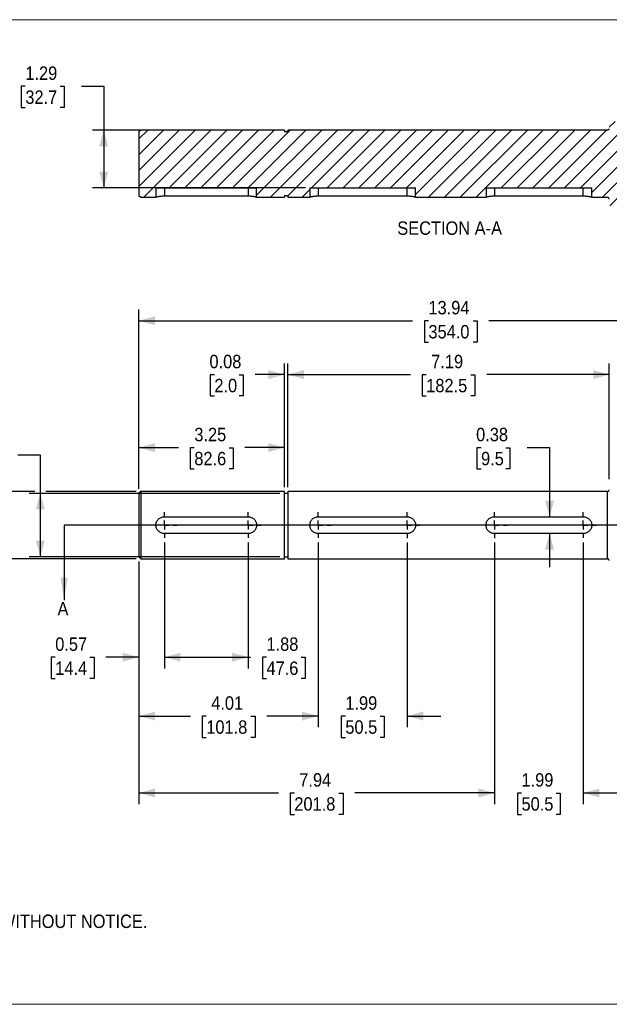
# Model space of a CAD drawing. Header units: inches. Extents: x 0 to 34, y 0 to 22.
# Tile 2 of 3: x 11.4 to 24.5, y 0 to 22. Entities that reach past the tile are written whole.
import ezdxf

# ---------------------------------------------------------------- set-up
doc = ezdxf.new("R2010")
doc.units = ezdxf.units.IN
doc.header["$LTSCALE"] = 2
doc.header["$MEASUREMENT"] = 0
doc.linetypes.add('SLD-Center', pattern=[0.75, 0.6, -0.05, 0.05, -0.05])
doc.linetypes.add('SLD-Solid', pattern=[0])
for name, color, linetype in [('CENTER', 40, 'SLD-Center'), ('HATCH', 6, 'SLD-Solid'), ('SLD-DEFPOINTS', 7, 'Continuous')]:
    doc.layers.add(name, color=color, linetype=linetype)
doc.layers.add('DIMENSIONS', color=140, linetype='SLD-Solid', lineweight=25)
doc.layers.add('TEXT', color=140, linetype='SLD-Solid', lineweight=25)
doc.styles.add('SLDTEXTSTYLE0', font='GOTHIC.TTF', dxfattribs={"width": 0.913})
doc.dimstyles.new('SLDDIMSTYLE0', dxfattribs={"dimtxt": 0.3, "dimasz": 0.36, "dimexe": 0, "dimexo": 0.0625, "dimgap": 0.075, "dimtad": 0, "dimtih": 1, "dimtoh": 1, "dimrnd": 1e-09, "dimzin": 4, "dimdsep": 46, "dimtxsty": 'SLDTEXTSTYLE0', "dimsah": 1, "dimcen": 0.09, "dimadec": 0, "dimazin": 1, "dimtfac": 1, "dimtofl": 0, "dimtmove": 0, "dimatfit": 3, "dimfxl": 0, "dimfrac": 2, "dimtolj": 1, "dimtzin": 12, "dimarcsym": 0})
doc.dimstyles.new('SLDDIMSTYLE1', dxfattribs={"dimtxt": 0.3, "dimasz": 0.36, "dimexe": 0, "dimexo": 0.0625, "dimgap": 0.075, "dimtad": 0, "dimtih": 1, "dimtoh": 1, "dimrnd": 1e-09, "dimzin": 12, "dimdsep": 46, "dimtxsty": 'SLDTEXTSTYLE0', "dimsah": 1, "dimcen": 0.09, "dimadec": 0, "dimazin": 3, "dimtfac": 1, "dimtofl": 0, "dimtmove": 0, "dimatfit": 3, "dimfxl": 0, "dimfrac": 2, "dimtolj": 1, "dimtzin": 12, "dimarcsym": 0})
doc.dimstyles.new('SLDDIMSTYLE2', dxfattribs={"dimtxt": 0.3, "dimasz": 0.36, "dimexe": 0, "dimexo": 0.0625, "dimgap": 0.075, "dimtad": 0, "dimtih": 1, "dimtoh": 1, "dimrnd": 1e-09, "dimdsep": 46, "dimtxsty": 'SLDTEXTSTYLE0', "dimsah": 1, "dimcen": 0.09, "dimadec": 0, "dimazin": 2, "dimtfac": 1, "dimtmove": 0, "dimatfit": 0, "dimfxl": 0, "dimfrac": 2, "dimtolj": 1, "dimtzin": 12, "dimarcsym": 0})
doc.dimstyles.new('SLDDIMSTYLE3', dxfattribs={"dimtxt": 0.3, "dimasz": 0.36, "dimexe": 0, "dimexo": 0.0625, "dimgap": 0.075, "dimtad": 0, "dimtih": 1, "dimtoh": 1, "dimrnd": 1e-09, "dimzin": 12, "dimdsep": 46, "dimtxsty": 'SLDTEXTSTYLE0', "dimsah": 1, "dimcen": 0.09, "dimadec": 0, "dimazin": 3, "dimtfac": 1, "dimtmove": 0, "dimatfit": 0, "dimfxl": 0, "dimfrac": 2, "dimtolj": 1, "dimtzin": 12, "dimarcsym": 0})

# ---------------------------------------------------------------- blocks, each defined once
blk = doc.blocks.new('Block2')
at = {"color": 7, "linetype": 'SLD-Solid', "lineweight": 18}
for p, q in [((34, 22), (0, 22)), ((34, 0), (0, 0))]:
    blk.add_line(p, q, dxfattribs=at)
blk = doc.blocks.new('SW_NOTE_0')
at = {"layer": 'TEXT', "color": 0, "char_height": 0.3, "attachment_point": 1, "style": 'SLDTEXTSTYLE0'}
for s, insert in [('NOTES:', (0, 0.383)), ('  1. DIMENSIONS CAN BE CHANGED BY MANUFACTURER WITHOUT NOTICE.', (0, -0.393)), ('  2. DIMENSIONS DO NOT IMPLY TOLERANCE.', (0, -1.168))]:
    blk.add_mtext(s, dxfattribs=dict(at, insert=insert))
blk = doc.blocks.new('_D')
at = {"layer": 'DIMENSIONS'}
for p, q in [((11.704, 11.457), (10.634, 11.457)), ((10.884, 11.457), (10.884, 9.957)), ((13.973, 11.457), (11.954, 11.457)), ((13.973, 9.957), (10.634, 9.957)), ((10.884, 9.304), (10.884, 9.957)), ((9.199, 9.349), (9.108, 9.349)), ((9.108, 9.349), (9.108, 8.872)), ((9.975, 9.349), (10.066, 9.349)), ((10.066, 9.349), (10.066, 8.872)), ((10.384, 9.304), (10.884, 9.304)), ((9.108, 8.872), (9.199, 8.872)), ((10.066, 8.872), (9.975, 8.872))]:
    blk.add_line(p, q, dxfattribs=at)
for points in [[(10.884, 11.457), (10.784, 11.097), (10.984, 11.097)], [(10.884, 9.957), (10.984, 10.317), (10.784, 10.317)]]:
    blk.add_solid(points, dxfattribs=at)
at = {"layer": 'DIMENSIONS', "char_height": 0.3, "attachment_point": 1, "style": 'SLDTEXTSTYLE0'}
for s, insert in [('%%c', (8.973, 9.793)), ('1.50', (9.425, 9.793)), ('38.1', (9.199, 9.255))]:
    blk.add_mtext(s, dxfattribs=dict(at, insert=insert))
blk = doc.blocks.new('_D_1')
at = {"layer": 'DIMENSIONS'}
for p, q in [((10.144, 12.319), (10.053, 12.319)), ((10.053, 12.319), (10.053, 11.843)), ((10.92, 12.319), (11.011, 12.319)), ((11.011, 12.319), (11.011, 11.843)), ((11.329, 12.275), (11.829, 12.275)), ((11.829, 12.275), (11.829, 11.416)), ((10.053, 11.843), (10.144, 11.843)), ((11.011, 11.843), (10.92, 11.843)), ((17.184, 11.416), (11.579, 11.416)), ((11.829, 11.416), (11.829, 9.998)), ((17.184, 9.998), (11.579, 9.998))]:
    blk.add_line(p, q, dxfattribs=at)
for points in [[(11.829, 11.416), (11.729, 11.056), (11.929, 11.056)], [(11.829, 9.998), (11.929, 10.358), (11.729, 10.358)]]:
    blk.add_solid(points, dxfattribs=at)
at = {"layer": 'DIMENSIONS', "char_height": 0.3, "attachment_point": 1, "style": 'SLDTEXTSTYLE0'}
for s, insert in [('%%c', (9.918, 12.763)), ('1.42', (10.37, 12.763)), ('36.0', (10.144, 12.226))]:
    blk.add_mtext(s, dxfattribs=dict(at, insert=insert))
blk = doc.blocks.new('_D_2')
at = {"layer": 'DIMENSIONS'}
for p, q in [((14.601, 10.319), (14.601, 7.506)), ((14.033, 9.896), (14.033, 7.506)), ((12.162, 7.754), (12.07, 7.754)), ((12.07, 7.754), (12.07, 7.277)), ((12.938, 7.754), (13.029, 7.754)), ((13.029, 7.754), (13.029, 7.277)), ((14.033, 7.756), (13.292, 7.756)), ((14.601, 7.756), (15.351, 7.756)), ((12.07, 7.277), (12.162, 7.277)), ((13.029, 7.277), (12.938, 7.277))]:
    blk.add_line(p, q, dxfattribs=at)
for points in [[(14.033, 7.756), (13.673, 7.856), (13.673, 7.656)], [(14.601, 7.756), (14.961, 7.656), (14.961, 7.856)]]:
    blk.add_solid(points, dxfattribs=at)
at = {"layer": 'DIMENSIONS', "char_height": 0.3, "attachment_point": 1, "style": 'SLDTEXTSTYLE0'}
for s, insert in [('0.57', (12.162, 8.198)), ('14.4', (12.162, 7.661))]:
    blk.add_mtext(s, dxfattribs=dict(at, insert=insert))
blk = doc.blocks.new('_D_3')
at = {"layer": 'DIMENSIONS'}
for p, q in [((14.601, 10.319), (14.601, 7.506)), ((16.476, 10.319), (16.476, 7.506)), ((14.601, 7.756), (16.476, 7.756)), ((16.476, 7.756), (16.528, 7.756)), ((16.883, 7.754), (16.791, 7.754)), ((16.791, 7.754), (16.791, 7.277)), ((17.658, 7.754), (17.75, 7.754)), ((17.75, 7.754), (17.75, 7.277)), ((16.791, 7.277), (16.883, 7.277)), ((17.75, 7.277), (17.658, 7.277))]:
    blk.add_line(p, q, dxfattribs=at)
for points in [[(14.601, 7.756), (14.961, 7.656), (14.961, 7.856)], [(16.476, 7.756), (16.116, 7.856), (16.116, 7.656)]]:
    blk.add_solid(points, dxfattribs=at)
at = {"layer": 'DIMENSIONS', "char_height": 0.3, "attachment_point": 1, "style": 'SLDTEXTSTYLE0'}
for s, insert in [('1.88', (16.883, 8.198)), ('47.6', (16.883, 7.661))]:
    blk.add_mtext(s, dxfattribs=dict(at, insert=insert))
blk = doc.blocks.new('_D_4')
at = {"layer": 'DIMENSIONS'}
for p, q in [((18.04, 10.319), (18.04, 6.19)), ((14.033, 9.896), (14.033, 6.19)), ((14.033, 6.44), (15.183, 6.44)), ((15.538, 6.438), (15.447, 6.438)), ((15.447, 6.438), (15.447, 5.962)), ((16.535, 6.438), (16.627, 6.438)), ((16.627, 6.438), (16.627, 5.962)), ((18.04, 6.44), (16.89, 6.44)), ((15.447, 5.962), (15.538, 5.962)), ((16.627, 5.962), (16.535, 5.962))]:
    blk.add_line(p, q, dxfattribs=at)
for points in [[(14.033, 6.44), (14.393, 6.34), (14.393, 6.54)], [(18.04, 6.44), (17.68, 6.54), (17.68, 6.34)]]:
    blk.add_solid(points, dxfattribs=at)
at = {"layer": 'DIMENSIONS', "char_height": 0.3, "attachment_point": 1, "style": 'SLDTEXTSTYLE0'}
for s, insert in [('4.01', (15.649, 6.882)), ('101.8', (15.538, 6.345))]:
    blk.add_mtext(s, dxfattribs=dict(at, insert=insert))
blk = doc.blocks.new('_D_5')
at = {"layer": 'DIMENSIONS'}
for p, q in [((18.04, 10.319), (18.04, 6.19)), ((20.027, 10.319), (20.027, 6.19)), ((18.04, 6.44), (17.29, 6.44)), ((18.646, 6.438), (18.554, 6.438)), ((18.554, 6.438), (18.554, 5.962)), ((19.422, 6.438), (19.513, 6.438)), ((19.513, 6.438), (19.513, 5.962)), ((20.027, 6.44), (20.777, 6.44)), ((18.554, 5.962), (18.646, 5.962)), ((19.513, 5.962), (19.422, 5.962))]:
    blk.add_line(p, q, dxfattribs=at)
for points in [[(18.04, 6.44), (17.68, 6.54), (17.68, 6.34)], [(20.027, 6.44), (20.387, 6.34), (20.387, 6.54)]]:
    blk.add_solid(points, dxfattribs=at)
at = {"layer": 'DIMENSIONS', "char_height": 0.3, "attachment_point": 1, "style": 'SLDTEXTSTYLE0'}
for s, insert in [('1.99', (18.646, 6.882)), ('50.5', (18.646, 6.345))]:
    blk.add_mtext(s, dxfattribs=dict(at, insert=insert))
blk = doc.blocks.new('_D_6')
at = {"layer": 'DIMENSIONS'}
for p, q in [((21.977, 10.319), (21.977, 4.473)), ((14.033, 9.896), (14.033, 4.473)), ((14.033, 4.723), (17.152, 4.723)), ((17.506, 4.72), (17.415, 4.72)), ((17.415, 4.72), (17.415, 4.244)), ((18.504, 4.72), (18.595, 4.72)), ((18.595, 4.72), (18.595, 4.244)), ((21.977, 4.723), (18.858, 4.723)), ((17.415, 4.244), (17.506, 4.244)), ((18.595, 4.244), (18.504, 4.244))]:
    blk.add_line(p, q, dxfattribs=at)
for points in [[(14.033, 4.723), (14.393, 4.623), (14.393, 4.823)], [(21.977, 4.723), (21.617, 4.823), (21.617, 4.623)]]:
    blk.add_solid(points, dxfattribs=at)
at = {"layer": 'DIMENSIONS', "char_height": 0.3, "attachment_point": 1, "style": 'SLDTEXTSTYLE0'}
for s, insert in [('7.94', (17.617, 5.164)), ('201.8', (17.506, 4.627))]:
    blk.add_mtext(s, dxfattribs=dict(at, insert=insert))
blk = doc.blocks.new('_D_7')
at = {"layer": 'DIMENSIONS'}
for p, q in [((21.977, 10.319), (21.977, 4.473)), ((23.964, 10.319), (23.964, 4.473)), ((21.977, 4.723), (21.227, 4.723)), ((22.583, 4.72), (22.491, 4.72)), ((22.491, 4.72), (22.491, 4.244)), ((23.359, 4.72), (23.45, 4.72)), ((23.45, 4.72), (23.45, 4.244)), ((23.964, 4.723), (24.714, 4.723)), ((22.491, 4.244), (22.583, 4.244)), ((23.45, 4.244), (23.359, 4.244))]:
    blk.add_line(p, q, dxfattribs=at)
for points in [[(21.977, 4.723), (21.617, 4.823), (21.617, 4.623)], [(23.964, 4.723), (24.324, 4.623), (24.324, 4.823)]]:
    blk.add_solid(points, dxfattribs=at)
at = {"layer": 'DIMENSIONS', "char_height": 0.3, "attachment_point": 1, "style": 'SLDTEXTSTYLE0'}
for s, insert in [('1.99', (22.583, 5.164)), ('50.5', (22.583, 4.627))]:
    blk.add_mtext(s, dxfattribs=dict(at, insert=insert))
blk = doc.blocks.new('_D_12')
at = {"layer": 'DIMENSIONS'}
for p, q in [((21.679, 12.437), (21.588, 12.437)), ((21.588, 12.437), (21.588, 11.961)), ((22.234, 12.437), (22.325, 12.437)), ((22.325, 12.437), (22.325, 11.961)), ((22.71, 12.439), (23.21, 12.439)), ((23.21, 12.439), (23.21, 10.894)), ((21.588, 11.961), (21.679, 11.961)), ((22.325, 11.961), (22.234, 11.961)), ((23.21, 10.519), (23.21, 9.769))]:
    blk.add_line(p, q, dxfattribs=at)
for points in [[(23.21, 10.894), (23.31, 11.254), (23.11, 11.254)], [(23.21, 10.519), (23.11, 10.159), (23.31, 10.159)]]:
    blk.add_solid(points, dxfattribs=at)
at = {"layer": 'DIMENSIONS', "char_height": 0.3, "attachment_point": 1, "style": 'SLDTEXTSTYLE0'}
for s, insert in [('0.38', (21.569, 12.881)), ('9.5', (21.679, 12.344))]:
    blk.add_mtext(s, dxfattribs=dict(at, insert=insert))
blk = doc.blocks.new('_D_13')
at = {"layer": 'DIMENSIONS'}
for p, q in [((14.033, 11.518), (14.033, 12.689)), ((17.284, 11.557), (17.284, 12.689)), ((14.033, 12.439), (14.916, 12.439)), ((15.271, 12.437), (15.179, 12.437)), ((15.179, 12.437), (15.179, 11.961)), ((16.046, 12.437), (16.138, 12.437)), ((16.138, 12.437), (16.138, 11.961)), ((17.284, 12.439), (16.401, 12.439)), ((15.179, 11.961), (15.271, 11.961)), ((16.138, 11.961), (16.046, 11.961))]:
    blk.add_line(p, q, dxfattribs=at)
for points in [[(14.033, 12.439), (14.393, 12.339), (14.393, 12.539)], [(17.284, 12.439), (16.924, 12.539), (16.924, 12.339)]]:
    blk.add_solid(points, dxfattribs=at)
at = {"layer": 'DIMENSIONS', "char_height": 0.3, "attachment_point": 1, "style": 'SLDTEXTSTYLE0'}
for s, insert in [('3.25', (15.271, 12.881)), ('82.6', (15.271, 12.344))]:
    blk.add_mtext(s, dxfattribs=dict(at, insert=insert))
blk = doc.blocks.new('_D_14')
at = {"layer": 'DIMENSIONS'}
for p, q in [((17.284, 11.557), (17.284, 14.32)), ((17.36, 11.557), (17.36, 14.32)), ((15.719, 14.068), (15.628, 14.068)), ((15.628, 14.068), (15.628, 13.592)), ((16.274, 14.068), (16.365, 14.068)), ((16.365, 14.068), (16.365, 13.592)), ((17.284, 14.07), (16.628, 14.07)), ((17.36, 14.07), (18.11, 14.07)), ((15.628, 13.592), (15.719, 13.592)), ((16.365, 13.592), (16.274, 13.592))]:
    blk.add_line(p, q, dxfattribs=at)
for points in [[(17.284, 14.07), (16.924, 14.17), (16.924, 13.97)], [(17.36, 14.07), (17.72, 13.97), (17.72, 14.17)]]:
    blk.add_solid(points, dxfattribs=at)
at = {"layer": 'DIMENSIONS', "char_height": 0.3, "attachment_point": 1, "style": 'SLDTEXTSTYLE0'}
for s, insert in [('0.08', (15.609, 14.512)), ('2.0', (15.719, 13.975))]:
    blk.add_mtext(s, dxfattribs=dict(at, insert=insert))
blk = doc.blocks.new('_D_15')
at = {"layer": 'DIMENSIONS'}
for p, q in [((17.36, 11.557), (17.36, 14.32)), ((24.545, 11.732), (24.545, 14.32)), ((17.36, 14.07), (20.1, 14.07)), ((20.454, 14.068), (20.363, 14.068)), ((20.363, 14.068), (20.363, 13.592)), ((21.452, 14.068), (21.543, 14.068)), ((21.543, 14.068), (21.543, 13.592)), ((24.545, 14.07), (21.806, 14.07)), ((20.363, 13.592), (20.454, 13.592)), ((21.543, 13.592), (21.452, 13.592))]:
    blk.add_line(p, q, dxfattribs=at)
for points in [[(17.36, 14.07), (17.72, 13.97), (17.72, 14.17)], [(24.545, 14.07), (24.185, 14.17), (24.185, 13.97)]]:
    blk.add_solid(points, dxfattribs=at)
at = {"layer": 'DIMENSIONS', "char_height": 0.3, "attachment_point": 1, "style": 'SLDTEXTSTYLE0'}
for s, insert in [('7.19', (20.565, 14.512)), ('182.5', (20.454, 13.975))]:
    blk.add_mtext(s, dxfattribs=dict(at, insert=insert))
blk = doc.blocks.new('_D_16')
at = {"layer": 'DIMENSIONS'}
for p, q in [((14.033, 11.518), (14.033, 15.524)), ((27.971, 11.518), (27.971, 15.524)), ((14.033, 15.274), (20.149, 15.274)), ((20.503, 15.272), (20.412, 15.272)), ((20.412, 15.272), (20.412, 14.795)), ((21.501, 15.272), (21.592, 15.272)), ((21.592, 15.272), (21.592, 14.795)), ((27.971, 15.274), (21.855, 15.274)), ((20.412, 14.795), (20.503, 14.795)), ((21.592, 14.795), (21.501, 14.795))]:
    blk.add_line(p, q, dxfattribs=at)
for points in [[(14.033, 15.274), (14.393, 15.174), (14.393, 15.374)], [(27.971, 15.274), (27.611, 15.374), (27.611, 15.174)]]:
    blk.add_solid(points, dxfattribs=at)
at = {"layer": 'DIMENSIONS', "char_height": 0.3, "attachment_point": 1, "style": 'SLDTEXTSTYLE0'}
for s, insert in [('13.94', (20.503, 15.716)), ('354.0', (20.503, 15.178))]:
    blk.add_mtext(s, dxfattribs=dict(at, insert=insert))
blk = doc.blocks.new('SW_CENTERMARKSYMBOL_0')
at = {"layer": 'CENTER', "color": 0}
for p, q in [((0, 0.2), (0, 0.2875)), ((-0.2, 0), (-0.2875, 0)), ((0, 0), (-0.1, 0)), ((0, 0), (0, 0.1)), ((0, 0), (0, -0.1)), ((0, 0), (0.1, 0)), ((0.2, 0), (0.2875, 0)), ((0, -0.2), (0, -0.2875))]:
    blk.add_line(p, q, dxfattribs=at)
blk = doc.blocks.new('SW_CENTERMARKSYMBOL_1')
at = {"layer": 'CENTER', "color": 0}
for p, q in [((0, 0.2), (0, 0.2875)), ((-0.2, 0), (-0.2875, 0)), ((0, 0), (-0.1, 0)), ((0, 0), (0, 0.1)), ((0, 0), (0, -0.1)), ((0, 0), (0.1, 0)), ((0.2, 0), (0.2875, 0)), ((0, -0.2), (0, -0.2875))]:
    blk.add_line(p, q, dxfattribs=at)
blk = doc.blocks.new('SW_CENTERMARKSYMBOL_2')
at = {"layer": 'CENTER', "color": 0}
for p, q in [((0, 0.2), (0, 0.2875)), ((-0.2, 0), (-0.2875, 0)), ((0, 0), (-0.1, 0)), ((0, 0), (0, 0.1)), ((0, 0), (0, -0.1)), ((0, 0), (0.1, 0)), ((0.2, 0), (0.2875, 0)), ((0, -0.2), (0, -0.2875))]:
    blk.add_line(p, q, dxfattribs=at)
blk = doc.blocks.new('SW_CENTERMARKSYMBOL_3')
at = {"layer": 'CENTER', "color": 0}
for p, q in [((0, 0.2), (0, 0.288)), ((-0.2, 0), (-0.288, 0)), ((0, 0), (-0.1, 0)), ((0, 0), (0, 0.1)), ((0, 0), (0, -0.1)), ((0, 0), (0.1, 0)), ((0.2, 0), (0.288, 0)), ((0, -0.2), (0, -0.288))]:
    blk.add_line(p, q, dxfattribs=at)
blk = doc.blocks.new('SW_CENTERMARKSYMBOL_4')
at = {"layer": 'CENTER', "color": 0}
for p, q in [((0, 0.2), (0, 0.288)), ((-0.2, 0), (-0.288, 0)), ((0, 0), (-0.1, 0)), ((0, 0), (0, 0.1)), ((0, 0), (0, -0.1)), ((0, 0), (0.1, 0)), ((0.2, 0), (0.288, 0)), ((0, -0.2), (0, -0.288))]:
    blk.add_line(p, q, dxfattribs=at)
blk = doc.blocks.new('SW_CENTERMARKSYMBOL_5')
at = {"layer": 'CENTER', "color": 0}
for p, q in [((0, 0.2), (0, 0.2875)), ((-0.2, 0), (-0.2875, 0)), ((0, 0), (-0.1, 0)), ((0, 0), (0, 0.1)), ((0, 0), (0, -0.1)), ((0, 0), (0.1, 0)), ((0.2, 0), (0.2875, 0)), ((0, -0.2), (0, -0.2875))]:
    blk.add_line(p, q, dxfattribs=at)
blk = doc.blocks.new('_D_18')
at = {"layer": 'DIMENSIONS'}
for p, q in [((11.494, 20.512), (11.402, 20.512)), ((11.402, 20.512), (11.402, 20.036)), ((12.27, 20.512), (12.361, 20.512)), ((12.361, 20.512), (12.361, 20.036)), ((12.746, 20.514), (13.246, 20.514)), ((13.246, 20.514), (13.246, 19.532)), ((11.402, 20.036), (11.494, 20.036)), ((12.361, 20.036), (12.27, 20.036)), ((17.26, 19.532), (12.996, 19.532)), ((13.246, 19.532), (13.246, 18.243)), ((17.753, 18.243), (12.996, 18.243))]:
    blk.add_line(p, q, dxfattribs=at)
for points in [[(13.246, 19.532), (13.146, 19.172), (13.346, 19.172)], [(13.246, 18.243), (13.346, 18.603), (13.146, 18.603)]]:
    blk.add_solid(points, dxfattribs=at)
at = {"layer": 'DIMENSIONS', "char_height": 0.3, "attachment_point": 1, "style": 'SLDTEXTSTYLE0'}
for s, insert in [('1.29', (11.494, 20.956)), ('32.7', (11.494, 20.419))]:
    blk.add_mtext(s, dxfattribs=dict(at, insert=insert))

msp = doc.modelspace()

# ---------------------------------------------------------------- hatches: boundary and pattern name
at = {"layer": 'HATCH'}
h = msp.add_hatch(dxfattribs=at)
h.set_pattern_fill('ANSI31', color=256, scale=2, style=0)
edge = h.paths.add_edge_path(flags=0)
edge.add_line((24.152, 18.243), (24.152, 18.032))
edge.add_line((24.152, 18.032), (24.506, 18.032))
edge.add_arc((24.506, 17.993), 0.0394, 0, 90, ccw=False)
edge.add_line((24.545, 17.993), (24.545, 17.857))
edge.add_line((24.545, 17.857), (24.565, 17.837))
edge.add_line((24.565, 17.837), (24.801, 17.837))
edge.add_line((24.801, 17.837), (24.821, 17.857))
edge.add_line((24.821, 17.857), (24.821, 17.993))
edge.add_arc((24.86, 17.993), 0.0394, 90, 180, ccw=False)
edge.add_line((24.86, 18.032), (25.341, 18.032))
edge.add_line((25.341, 18.032), (25.341, 18.243))
edge.add_line((25.341, 18.243), (27.591, 18.243))
edge.add_line((27.591, 18.243), (27.591, 18.032))
edge.add_line((27.591, 18.032), (27.932, 18.032))
edge.add_line((27.932, 18.032), (27.971, 18.071))
edge.add_line((27.971, 18.071), (27.971, 19.493))
edge.add_line((27.971, 19.493), (27.932, 19.532))
edge.add_line((27.932, 19.532), (24.86, 19.532))
edge.add_arc((24.86, 19.571), 0.0394, 180, 270, ccw=False)
edge.add_line((24.821, 19.571), (24.821, 19.707))
edge.add_line((24.821, 19.707), (24.801, 19.727))
edge.add_line((24.801, 19.727), (24.565, 19.727))
edge.add_line((24.565, 19.727), (24.545, 19.707))
edge.add_line((24.545, 19.707), (24.545, 19.571))
edge.add_arc((24.506, 19.571), 0.0394, 270, 360, ccw=False)
edge.add_line((24.506, 19.532), (17.36, 19.532))
edge.add_line((17.36, 19.532), (17.36, 19.491))
edge.add_line((17.36, 19.491), (17.284, 19.491))
edge.add_line((17.284, 19.491), (17.284, 19.532))
edge.add_line((17.284, 19.532), (14.073, 19.532))
edge.add_line((14.073, 19.532), (14.033, 19.493))
edge.add_line((14.033, 19.493), (14.033, 18.071))
edge.add_line((14.033, 18.071), (14.073, 18.032))
edge.add_line((14.073, 18.032), (14.413, 18.032))
edge.add_line((14.413, 18.032), (14.413, 18.243))
edge.add_line((14.413, 18.243), (16.663, 18.243))
edge.add_line((16.663, 18.243), (16.663, 18.032))
edge.add_line((16.663, 18.032), (17.284, 18.032))
edge.add_line((17.284, 18.032), (17.284, 18.073))
edge.add_line((17.284, 18.073), (17.36, 18.073))
edge.add_line((17.36, 18.073), (17.36, 18.032))
edge.add_line((17.36, 18.032), (17.853, 18.032))
edge.add_line((17.853, 18.032), (17.853, 18.243))
edge.add_line((17.853, 18.243), (20.215, 18.243))
edge.add_line((20.215, 18.243), (20.215, 18.032))
edge.add_line((20.215, 18.032), (21.79, 18.032))
edge.add_line((21.79, 18.032), (21.79, 18.243))
edge.add_line((21.79, 18.243), (24.152, 18.243))

# ---------------------------------------------------------------- linework, layer by layer
for p, q in [((14.073, 19.532), (14.033, 19.493)), ((14.033, 19.493), (14.033, 18.071)), ((17.284, 19.532), (14.073, 19.532)), ((17.284, 19.532), (17.284, 19.491)), ((17.36, 19.491), (17.284, 19.491)), ((24.506, 19.532), (17.36, 19.532)), ((17.36, 19.532), (17.36, 19.491)), ((14.033, 18.071), (14.073, 18.032)), ((14.413, 18.243), (14.413, 18.032)), ((14.413, 18.243), (16.663, 18.243)), ((14.601, 18.243), (14.601, 18.056)), ((16.476, 18.056), (14.601, 18.056)), ((16.476, 18.243), (16.476, 18.056)), ((16.663, 18.032), (16.663, 18.243)), ((17.284, 18.073), (17.36, 18.073)), ((17.284, 18.073), (17.284, 18.032)), ((17.36, 18.073), (17.36, 18.032)), ((17.853, 18.243), (17.853, 18.032)), ((17.853, 18.243), (20.215, 18.243)), ((18.04, 18.243), (18.04, 18.056)), ((20.027, 18.056), (18.04, 18.056)), ((20.027, 18.056), (20.027, 18.243)), ((20.215, 18.032), (20.215, 18.243)), ((21.79, 18.243), (21.79, 18.032)), ((21.79, 18.243), (24.152, 18.243)), ((21.977, 18.243), (21.977, 18.056)), ((23.964, 18.056), (21.977, 18.056)), ((23.964, 18.056), (23.964, 18.243)), ((24.152, 18.032), (24.152, 18.243)), ((14.073, 18.032), (14.413, 18.032)), ((16.663, 18.032), (17.284, 18.032)), ((17.36, 18.032), (17.853, 18.032)), ((20.215, 18.032), (21.79, 18.032)), ((24.152, 18.032), (24.506, 18.032)), ((14.073, 11.457), (14.033, 11.418)), ((17.284, 11.457), (14.073, 11.457)), ((14.073, 11.457), (14.073, 10.707)), ((17.284, 10.707), (17.284, 11.457)), ((24.506, 11.457), (17.36, 11.457)), ((17.36, 11.457), (17.36, 10.707)), ((24.506, 10.707), (24.506, 11.457)), ((14.033, 11.418), (14.033, 9.996)), ((17.36, 11.416), (17.284, 11.416)), ((14.601, 10.894), (16.476, 10.894)), ((18.04, 10.894), (20.027, 10.894)), ((21.977, 10.894), (23.964, 10.894)), ((14.073, 10.707), (14.073, 9.957)), ((17.284, 9.957), (17.284, 10.707)), ((17.36, 10.707), (17.36, 9.957)), ((24.506, 9.957), (24.506, 10.707)), ((16.476, 10.519), (14.601, 10.519)), ((20.027, 10.519), (18.04, 10.519)), ((23.964, 10.519), (21.977, 10.519)), ((14.033, 9.996), (14.073, 9.957)), ((14.073, 9.957), (17.284, 9.957)), ((17.284, 9.998), (17.36, 9.998)), ((17.36, 9.957), (24.506, 9.957))]:
    msp.add_line(p, q)
for centre, start, end in [((24.506, 19.571), 270, 0), ((24.506, 17.993), 0, 90), ((24.506, 11.496), 270, 0), ((24.506, 9.918), 0, 90)]:
    msp.add_arc(centre, 0.0394, start, end)
for points, knots in [([(14.601, 18.056), (14.588, 18.056), (14.576, 18.056), (14.552, 18.054), (14.54, 18.053), (14.518, 18.051), (14.507, 18.05), (14.486, 18.047), (14.477, 18.045), (14.46, 18.042), (14.452, 18.041), (14.438, 18.038), (14.432, 18.037), (14.423, 18.034), (14.419, 18.034), (14.415, 18.032), (14.413, 18.032), (14.413, 18.032)], [0, 0, 0, 0, 0.125, 0.125, 0.25, 0.25, 0.375, 0.375, 0.5, 0.5, 0.625, 0.625, 0.75, 0.75, 0.875, 0.875, 1, 1, 1, 1]), ([(16.663, 18.032), (16.663, 18.032), (16.662, 18.032), (16.657, 18.034), (16.654, 18.034), (16.644, 18.037), (16.638, 18.038), (16.625, 18.041), (16.617, 18.042), (16.6, 18.045), (16.59, 18.047), (16.57, 18.05), (16.559, 18.051), (16.537, 18.053), (16.525, 18.054), (16.5, 18.056), (16.488, 18.056), (16.476, 18.056)], [0, 0, 0, 0, 0.125, 0.125, 0.25, 0.25, 0.375, 0.375, 0.5, 0.5, 0.625, 0.625, 0.75, 0.75, 0.875, 0.875, 1, 1, 1, 1]), ([(18.04, 18.056), (18.028, 18.056), (18.015, 18.056), (17.991, 18.054), (17.979, 18.053), (17.957, 18.051), (17.946, 18.05), (17.926, 18.047), (17.916, 18.045), (17.899, 18.042), (17.891, 18.041), (17.877, 18.038), (17.872, 18.037), (17.862, 18.034), (17.859, 18.034), (17.854, 18.032), (17.853, 18.032), (17.853, 18.032)], [0, 0, 0, 0, 0.125, 0.125, 0.25, 0.25, 0.375, 0.375, 0.5, 0.5, 0.625, 0.625, 0.75, 0.75, 0.875, 0.875, 1, 1, 1, 1]), ([(20.215, 18.032), (20.215, 18.032), (20.214, 18.032), (20.209, 18.034), (20.205, 18.034), (20.196, 18.037), (20.19, 18.038), (20.176, 18.041), (20.168, 18.042), (20.151, 18.045), (20.142, 18.047), (20.121, 18.05), (20.111, 18.051), (20.088, 18.053), (20.076, 18.054), (20.052, 18.056), (20.04, 18.056), (20.027, 18.056)], [0, 0, 0, 0, 0.125, 0.125, 0.25, 0.25, 0.375, 0.375, 0.5, 0.5, 0.625, 0.625, 0.75, 0.75, 0.875, 0.875, 1, 1, 1, 1]), ([(21.977, 18.056), (21.965, 18.056), (21.952, 18.056), (21.928, 18.054), (21.916, 18.053), (21.894, 18.051), (21.883, 18.05), (21.863, 18.047), (21.853, 18.045), (21.836, 18.042), (21.828, 18.041), (21.814, 18.038), (21.809, 18.037), (21.799, 18.034), (21.796, 18.034), (21.791, 18.032), (21.79, 18.032), (21.79, 18.032)], [0, 0, 0, 0, 0.125, 0.125, 0.25, 0.25, 0.375, 0.375, 0.5, 0.5, 0.625, 0.625, 0.75, 0.75, 0.875, 0.875, 1, 1, 1, 1]), ([(24.152, 18.032), (24.152, 18.032), (24.151, 18.032), (24.146, 18.034), (24.142, 18.034), (24.133, 18.037), (24.127, 18.038), (24.113, 18.041), (24.106, 18.042), (24.088, 18.045), (24.079, 18.047), (24.058, 18.05), (24.048, 18.051), (24.025, 18.053), (24.013, 18.054), (23.989, 18.056), (23.977, 18.056), (23.964, 18.056)], [0, 0, 0, 0, 0.125, 0.125, 0.25, 0.25, 0.375, 0.375, 0.5, 0.5, 0.625, 0.625, 0.75, 0.75, 0.875, 0.875, 1, 1, 1, 1]), ([(14.601, 10.519), (14.588, 10.519), (14.576, 10.521), (14.552, 10.525), (14.54, 10.529), (14.518, 10.538), (14.507, 10.544), (14.486, 10.558), (14.477, 10.566), (14.46, 10.583), (14.452, 10.592), (14.438, 10.613), (14.432, 10.624), (14.423, 10.646), (14.419, 10.658), (14.415, 10.682), (14.413, 10.694), (14.413, 10.719), (14.415, 10.732), (14.419, 10.756), (14.423, 10.767), (14.432, 10.79), (14.438, 10.801), (14.452, 10.821), (14.46, 10.831), (14.477, 10.848), (14.486, 10.856), (14.507, 10.869), (14.517, 10.875), (14.54, 10.885), (14.552, 10.888), (14.576, 10.893), (14.588, 10.894), (14.601, 10.894)], [0, 0, 0, 0, 0.0625, 0.0625, 0.125, 0.125, 0.1875, 0.1875, 0.25, 0.25, 0.3125, 0.3125, 0.375, 0.375, 0.4375, 0.4375, 0.5, 0.5, 0.5625, 0.5625, 0.625, 0.625, 0.6875, 0.6875, 0.75, 0.75, 0.8125, 0.8125, 0.875, 0.875, 0.9375, 0.9375, 1, 1, 1, 1]), ([(16.476, 10.894), (16.488, 10.894), (16.5, 10.893), (16.524, 10.888), (16.536, 10.885), (16.559, 10.875), (16.57, 10.87), (16.59, 10.856), (16.6, 10.848), (16.617, 10.831), (16.625, 10.822), (16.638, 10.801), (16.644, 10.79), (16.654, 10.768), (16.657, 10.756), (16.662, 10.732), (16.663, 10.719), (16.663, 10.694), (16.662, 10.682), (16.657, 10.658), (16.654, 10.646), (16.644, 10.624), (16.638, 10.613), (16.625, 10.593), (16.617, 10.583), (16.6, 10.566), (16.59, 10.558), (16.57, 10.544), (16.559, 10.538), (16.537, 10.529), (16.525, 10.525), (16.5, 10.521), (16.488, 10.519), (16.476, 10.519)], [0, 0, 0, 0, 0.0625, 0.0625, 0.125, 0.125, 0.1875, 0.1875, 0.25, 0.25, 0.3125, 0.3125, 0.375, 0.375, 0.4375, 0.4375, 0.5, 0.5, 0.5625, 0.5625, 0.625, 0.625, 0.6875, 0.6875, 0.75, 0.75, 0.8125, 0.8125, 0.875, 0.875, 0.9375, 0.9375, 1, 1, 1, 1]), ([(18.04, 10.519), (18.028, 10.519), (18.015, 10.521), (17.991, 10.525), (17.979, 10.529), (17.957, 10.538), (17.946, 10.544), (17.926, 10.558), (17.916, 10.566), (17.899, 10.583), (17.891, 10.592), (17.877, 10.613), (17.872, 10.624), (17.862, 10.646), (17.859, 10.658), (17.854, 10.682), (17.853, 10.694), (17.853, 10.719), (17.854, 10.732), (17.859, 10.756), (17.862, 10.767), (17.872, 10.79), (17.877, 10.801), (17.891, 10.821), (17.899, 10.831), (17.916, 10.848), (17.925, 10.856), (17.946, 10.869), (17.957, 10.875), (17.979, 10.885), (17.991, 10.888), (18.015, 10.893), (18.028, 10.894), (18.04, 10.894)], [0, 0, 0, 0, 0.0625, 0.0625, 0.125, 0.125, 0.1875, 0.1875, 0.25, 0.25, 0.3125, 0.3125, 0.375, 0.375, 0.4375, 0.4375, 0.5, 0.5, 0.5625, 0.5625, 0.625, 0.625, 0.6875, 0.6875, 0.75, 0.75, 0.8125, 0.8125, 0.875, 0.875, 0.9375, 0.9375, 1, 1, 1, 1]), ([(20.027, 10.894), (20.04, 10.894), (20.052, 10.893), (20.076, 10.888), (20.088, 10.885), (20.111, 10.875), (20.121, 10.87), (20.142, 10.856), (20.151, 10.848), (20.168, 10.831), (20.176, 10.822), (20.19, 10.801), (20.196, 10.79), (20.205, 10.768), (20.209, 10.756), (20.214, 10.732), (20.215, 10.719), (20.215, 10.694), (20.214, 10.682), (20.209, 10.658), (20.205, 10.646), (20.196, 10.624), (20.19, 10.613), (20.176, 10.593), (20.168, 10.583), (20.151, 10.566), (20.142, 10.558), (20.121, 10.544), (20.111, 10.538), (20.088, 10.529), (20.076, 10.525), (20.052, 10.521), (20.04, 10.519), (20.027, 10.519)], [0, 0, 0, 0, 0.0625, 0.0625, 0.125, 0.125, 0.1875, 0.1875, 0.25, 0.25, 0.3125, 0.3125, 0.375, 0.375, 0.4375, 0.4375, 0.5, 0.5, 0.5625, 0.5625, 0.625, 0.625, 0.6875, 0.6875, 0.75, 0.75, 0.8125, 0.8125, 0.875, 0.875, 0.9375, 0.9375, 1, 1, 1, 1]), ([(21.977, 10.519), (21.965, 10.519), (21.952, 10.521), (21.928, 10.525), (21.916, 10.529), (21.894, 10.538), (21.883, 10.544), (21.863, 10.558), (21.853, 10.566), (21.836, 10.583), (21.828, 10.592), (21.814, 10.613), (21.809, 10.624), (21.799, 10.646), (21.796, 10.658), (21.791, 10.682), (21.79, 10.694), (21.79, 10.719), (21.791, 10.732), (21.796, 10.756), (21.799, 10.767), (21.809, 10.79), (21.814, 10.801), (21.828, 10.821), (21.836, 10.831), (21.853, 10.848), (21.862, 10.856), (21.883, 10.869), (21.894, 10.875), (21.916, 10.885), (21.928, 10.888), (21.952, 10.893), (21.965, 10.894), (21.977, 10.894)], [0, 0, 0, 0, 0.0625, 0.0625, 0.125, 0.125, 0.1875, 0.1875, 0.25, 0.25, 0.3125, 0.3125, 0.375, 0.375, 0.4375, 0.4375, 0.5, 0.5, 0.5625, 0.5625, 0.625, 0.625, 0.6875, 0.6875, 0.75, 0.75, 0.8125, 0.8125, 0.875, 0.875, 0.9375, 0.9375, 1, 1, 1, 1]), ([(23.964, 10.894), (23.977, 10.894), (23.989, 10.893), (24.013, 10.888), (24.025, 10.885), (24.048, 10.875), (24.058, 10.87), (24.079, 10.856), (24.088, 10.848), (24.105, 10.831), (24.113, 10.822), (24.127, 10.801), (24.133, 10.79), (24.142, 10.768), (24.146, 10.756), (24.151, 10.732), (24.152, 10.719), (24.152, 10.694), (24.151, 10.682), (24.146, 10.658), (24.142, 10.646), (24.133, 10.624), (24.127, 10.613), (24.113, 10.593), (24.106, 10.583), (24.088, 10.566), (24.079, 10.558), (24.058, 10.544), (24.048, 10.538), (24.025, 10.529), (24.013, 10.525), (23.989, 10.521), (23.977, 10.519), (23.964, 10.519)], [0, 0, 0, 0, 0.0625, 0.0625, 0.125, 0.125, 0.1875, 0.1875, 0.25, 0.25, 0.3125, 0.3125, 0.375, 0.375, 0.4375, 0.4375, 0.5, 0.5, 0.5625, 0.5625, 0.625, 0.625, 0.6875, 0.6875, 0.75, 0.75, 0.8125, 0.8125, 0.875, 0.875, 0.9375, 0.9375, 1, 1, 1, 1])]:
    msp.add_open_spline(points, degree=3, knots=knots)
msp.add_line((29.644, 10.707), (12.361, 10.707), dxfattribs=at)
at = {"layer": 'HATCH', "linetype": 'SLD-Solid'}
msp.add_line((12.361, 10.707), (12.361, 9.033), dxfattribs=at)
at = {"layer": 'HATCH'}
msp.add_solid([(12.361, 9.033), (12.441, 9.533), (12.281, 9.533)], dxfattribs=at)

# ---------------------------------------------------------------- block references
at = {"layer": 'CENTER'}
for name, p in [('SW_CENTERMARKSYMBOL_0', (14.601, 10.707)), ('SW_CENTERMARKSYMBOL_1', (16.476, 10.707)), ('SW_CENTERMARKSYMBOL_2', (18.04, 10.707)), ('SW_CENTERMARKSYMBOL_3', (20.027, 10.707)), ('SW_CENTERMARKSYMBOL_4', (21.977, 10.707)), ('SW_CENTERMARKSYMBOL_5', (23.964, 10.707))]:
    msp.add_blockref(name, p, dxfattribs=at)
at = {"layer": 'SLD-DEFPOINTS'}
msp.add_blockref('Block2', (0, 0), dxfattribs=at)
at = {"layer": 'TEXT'}
msp.add_blockref('SW_NOTE_0', (0.729, 2.398), dxfattribs=at)

# ---------------------------------------------------------------- texts
at = {"layer": 'HATCH', "insert": (12.213, 8.99), "char_height": 0.3, "attachment_point": 1, "style": 'SLDTEXTSTYLE0'}
msp.add_mtext('A', dxfattribs=at)
at = {"layer": 'TEXT', "insert": (20.977, 17.493), "char_height": 0.3, "attachment_point": 2, "style": 'SLDTEXTSTYLE0'}
msp.add_mtext('SECTION A-A', dxfattribs=at)

# ---------------------------------------------------------------- dimensions: what is measured, and where the dimension line sits
at = {"layer": 'DIMENSIONS'}
for base, p1, p2, dimstyle, picture, middle in [((13.246, 18.243), (17.36, 19.532), (17.853, 18.243), 'SLDDIMSTYLE1', '_D_18', (13.246, 20.514)), ((23.209734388, 10.894385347), (23.96428804, 10.519385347), (23.96428804, 10.894385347), 'SLDDIMSTYLE2', '_D_12', (23.209734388, 12.439168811))]:
    dim = msp.add_linear_dim(base=base, p1=p1, p2=p2, angle=90, dimstyle=dimstyle, dxfattribs=at)
    dim.commit()
    dim.dimension.update_dxf_attribs({"geometry": picture, "text_midpoint": middle, "dimtype": 160})
for base, p1, p2, dimstyle, picture, middle in [((27.971, 15.274), (14.033, 11.418), (27.971, 11.418), 'SLDDIMSTYLE1', '_D_16', (21.002, 15.274)), ((17.36, 14.07), (17.284, 11.457), (17.36, 11.457), 'SLDDIMSTYLE2', '_D_14', (15.996, 14.07)), ((24.5455, 14.0704), (17.3604, 11.4569), (24.5455, 11.6321), 'SLDDIMSTYLE1', '_D_15', (20.953, 14.0704)), ((17.284, 12.439), (14.033, 11.418), (17.284, 11.457), 'SLDDIMSTYLE1', '_D_13', (15.658, 12.439)), ((14.033, 7.756), (14.601, 10.419), (14.033, 9.996), 'SLDDIMSTYLE2', '_D_2', (12.55, 7.756)), ((18.04, 6.44), (14.033, 9.996), (18.04, 10.419), 'SLDDIMSTYLE1', '_D_4', (16.037, 6.44)), ((14.033, 4.723), (21.977, 10.419), (14.033, 9.996), 'SLDDIMSTYLE1', '_D_6', (18.005, 4.723)), ((16.475784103, 7.755868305), (14.600784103, 10.419385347), (16.475784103, 10.419385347), 'SLDDIMSTYLE1', '_D_3', (17.270502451, 7.755868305)), ((20.027, 6.44), (18.04, 10.419), (20.027, 10.419), 'SLDDIMSTYLE3', '_D_5', (19.034, 6.44)), ((23.964, 4.723), (21.977, 10.419), (23.964, 10.419), 'SLDDIMSTYLE3', '_D_7', (22.971, 4.723))]:
    dim = msp.add_linear_dim(base=base, p1=p1, p2=p2, dimstyle=dimstyle, dxfattribs=at)
    dim.commit()
    dim.dimension.update_dxf_attribs({"geometry": picture, "text_midpoint": middle, "dimtype": 160})
for base, p1, p2, dimstyle, picture, middle in [((11.829, 9.998), (17.284, 11.416), (17.284, 9.998), 'SLDDIMSTYLE1', '_D_1', (11.829, 12.275)), ((10.884, 9.957), (14.073, 11.457), (14.073, 9.957), 'SLDDIMSTYLE0', '_D', (10.884, 9.304))]:
    dim = msp.add_linear_dim(base=base, p1=p1, p2=p2, angle=90, text='%%c<>', dimstyle=dimstyle, dxfattribs=at)
    dim.commit()
    dim.dimension.update_dxf_attribs({"geometry": picture, "text_midpoint": middle, "dimtype": 160})

doc.saveas('drawing.dxf')
